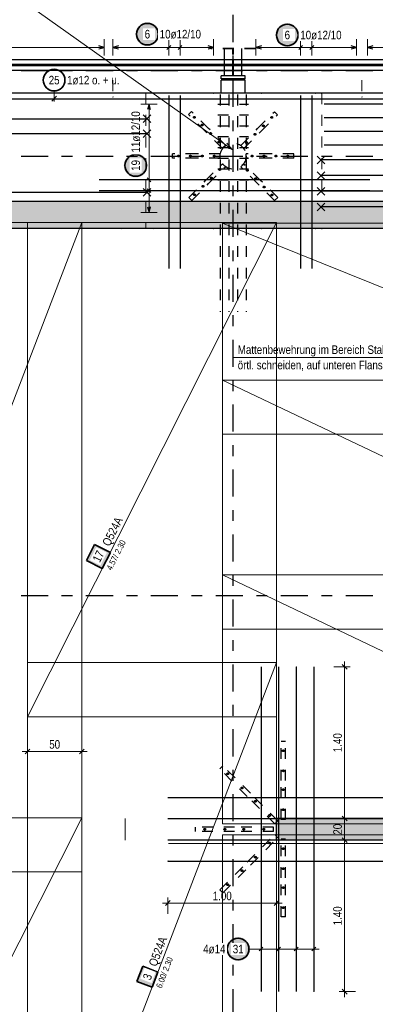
# Model space of a CAD drawing. Header units: millimetres. Extents: x -7.9 to 38.5, y -8.4 to 24.5.
# Tile 17 of 37: x 11.1 to 14.4, y 10.3 to 19.4. Entities that reach past the tile are written whole.
import ezdxf

# ---------------------------------------------------------------- set-up
doc = ezdxf.new("R2010")
doc.units = ezdxf.units.MM
doc.linetypes.add('DASHDOTX2', pattern=[2, 1, -0.5, 0, -0.5])
doc.linetypes.add('HIDDEN', pattern=[0.375, 0.25, -0.125])
for name, color, linetype, lineweight in [('Achsen', 7, 'Continuous', 20), ('Mattenbewehrung', 7, 'Continuous', 20), ('Schraffuren', 7, 'Continuous', 20)]:
    doc.layers.add(name, color=color, linetype=linetype, lineweight=lineweight)
doc.styles.add('Arial Narrow', font='ARIALN.TTF')
doc.dimstyles.new('Arch_Strakon_dimstyle', dxfattribs={"dimtxt": 7.875, "dimasz": 1, "dimexe": 1.25, "dimexo": 0.0625, "dimgap": 1, "dimtad": 0, "dimdec": 3, "dimzin": 12, "dimdsep": 46, "dimtxsty": 'Arial Narrow', "dimblk": 'Arrowhead_Tick', "dimsah": 1, "dimcen": 0, "dimse1": 1, "dimse2": 1, "dimclrd": 6, "dimclrt": 2, "dimazin": 0, "dimtfac": 1, "dimtdec": 4, "dimtmove": 0, "dimatfit": 3, "dimldrblk": 'NONE', "dimfxl": 1, "dimtvp": 1, "dimtolj": 1, "dimtzin": 0, "dimlwd": 13, "dimarcsym": 2})

# ---------------------------------------------------------------- blocks, each defined once
blk = doc.blocks.new('Arrowhead_Tick')
at = {"color": 0, "linetype": 'Continuous', "lineweight": -2}
for p, q in [((0, 10), (0, -5)), ((-1, 0), (0, 0)), ((5, 0), (0, 0))]:
    blk.add_line(p, q, dxfattribs=at)
at = {"color": 2, "linetype": 'Continuous', "lineweight": 35}
blk.add_line((2.21, 2.21), (-2.21, -2.21), dxfattribs=at)
blk = doc.blocks.new('*D13')
at = {"color": 6, "linetype": 'Continuous', "lineweight": 13}
blk.add_line((11.2313, 12.625), (11.7113, 12.625), dxfattribs=at)
at = {"layer": 'Defpoints', "color": 0}
for p in [(11.2213, 12.9466), (11.7213, 12.625), (11.7213, 12.0135)]:
    blk.add_point(p, dxfattribs=at)
at = {"color": 6, "lineweight": 13, "xscale": 0.01, "yscale": 0.01, "zscale": 0.01, "rotation": 180}
blk.add_blockref('Arrowhead_Tick', (11.2213, 12.625), dxfattribs=at)
at = {"color": 6, "lineweight": 13, "xscale": 0.01, "yscale": 0.01, "zscale": 0.01}
blk.add_blockref('Arrowhead_Tick', (11.7213, 12.625), dxfattribs=at)
at = {"color": 2, "lineweight": -2, "insert": (11.4713, 12.6902), "char_height": 0.07875, "attachment_point": 5, "style": 'Arial Narrow'}
blk.add_mtext('\\A1;50', dxfattribs=at)
blk = doc.blocks.new('_None')
blk = doc.blocks.new('*D14')
at = {"color": 6, "linetype": 'Continuous', "lineweight": 13}
blk.add_line((14.15, 10.4165), (14.15, 11.7965), dxfattribs=at)
at = {"layer": 'Defpoints', "color": 0}
for p in [(13.5213, 11.8065), (14.15, 11.8065), (13.8653, 10.4065)]:
    blk.add_point(p, dxfattribs=at)
at = {"color": 6, "lineweight": 13, "xscale": 0.01, "yscale": 0.01, "zscale": 0.01}
for p, rotation in [((14.15, 11.8065), 90), ((14.15, 10.4065), 270)]:
    blk.add_blockref('Arrowhead_Tick', p, dxfattribs=dict(at, rotation=rotation))
at = {"color": 2, "lineweight": -2, "insert": (14.0848, 11.1065), "char_height": 0.07875, "attachment_point": 5, "rotation": 90, "style": 'Arial Narrow'}
blk.add_mtext('\\A1;1.40', dxfattribs=at)
blk = doc.blocks.new('*D15')
at = {"color": 6, "linetype": 'Continuous', "lineweight": 13}
blk.add_line((14.15, 11.8165), (14.15, 11.9965), dxfattribs=at)
at = {"layer": 'Defpoints', "color": 0}
for p in [(13.5713, 12.0065), (14.15, 12.0065), (13.5213, 11.8065)]:
    blk.add_point(p, dxfattribs=at)
at = {"color": 6, "lineweight": 13, "xscale": 0.01, "yscale": 0.01, "zscale": 0.01}
for p, rotation in [((14.15, 12.0065), 90), ((14.15, 11.8065), 270)]:
    blk.add_blockref('Arrowhead_Tick', p, dxfattribs=dict(at, rotation=rotation))
at = {"color": 2, "lineweight": -2, "insert": (14.0848, 11.9065), "char_height": 0.07875, "attachment_point": 5, "rotation": 90, "style": 'Arial Narrow'}
blk.add_mtext('\\A1;20', dxfattribs=at)
blk = doc.blocks.new('*D16')
at = {"color": 6, "linetype": 'Continuous', "lineweight": 13}
blk.add_line((14.15, 12.0165), (14.15, 13.3965), dxfattribs=at)
at = {"layer": 'Defpoints', "color": 0}
for p in [(13.7027, 13.4065), (14.15, 13.4065), (13.5713, 12.0065)]:
    blk.add_point(p, dxfattribs=at)
at = {"color": 6, "lineweight": 13, "xscale": 0.01, "yscale": 0.01, "zscale": 0.01}
for p, rotation in [((14.15, 13.4065), 90), ((14.15, 12.0065), 270)]:
    blk.add_blockref('Arrowhead_Tick', p, dxfattribs=dict(at, rotation=rotation))
at = {"color": 2, "lineweight": -2, "insert": (14.0848, 12.7065), "char_height": 0.07875, "attachment_point": 5, "rotation": 90, "style": 'Arial Narrow'}
blk.add_mtext('\\A1;1.40', dxfattribs=at)
blk = doc.blocks.new('*D17')
at = {"color": 6, "linetype": 'Continuous', "lineweight": 13}
blk.add_line((12.5274, 11.225), (13.5113, 11.225), dxfattribs=at)
at = {"layer": 'Defpoints', "color": 0}
for p in [(13.5213, 11.8065), (12.5174, 11.6125), (13.5213, 11.225)]:
    blk.add_point(p, dxfattribs=at)
at = {"color": 6, "lineweight": 13, "xscale": 0.01, "yscale": 0.01, "zscale": 0.01}
blk.add_blockref('Arrowhead_Tick', (13.5213, 11.225), dxfattribs=at)
at = {"color": 6, "lineweight": 13, "xscale": 0.01, "yscale": 0.01, "zscale": 0.01, "rotation": 180}
blk.add_blockref('Arrowhead_Tick', (12.5174, 11.225), dxfattribs=at)
at = {"color": 2, "lineweight": -2, "insert": (13.0193, 11.2902), "char_height": 0.07875, "attachment_point": 5, "style": 'Arial Narrow'}
blk.add_mtext('\\A1;1.00', dxfattribs=at)

msp = doc.modelspace()

# ---------------------------------------------------------------- hatches: boundary and pattern name
at = {"lineweight": 25, "true_color": 0xffffff}
for points in [[(12.329851, 18.03974), (12.329784, 18.043579), (12.329583, 18.047413), (12.329248, 18.051238), (12.32878, 18.055049), (12.32818, 18.058841), (12.327447, 18.06261), (12.326583, 18.066351), (12.32559, 18.07006), (12.324467, 18.073732), (12.323217, 18.077362), (12.321841, 18.080947), (12.320341, 18.084481), (12.318718, 18.087961), (12.316975, 18.091382), (12.315114, 18.09474), (12.313136, 18.098031), (12.311045, 18.101251), (12.308843, 18.104396), (12.306532, 18.107463), (12.304116, 18.110446), (12.301597, 18.113344), (12.298978, 18.116152), (12.296263, 18.118867), (12.293455, 18.121486), (12.290557, 18.124005), (12.287574, 18.126421), (12.284507, 18.128732), (12.281362, 18.130934), (12.278142, 18.133025), (12.274851, 18.135003), (12.271493, 18.136864), (12.268072, 18.138607), (12.264592, 18.14023), (12.261057, 18.14173), (12.257473, 18.143106), (12.253843, 18.144356), (12.250171, 18.145479), (12.246462, 18.146472), (12.242721, 18.147336), (12.238952, 18.148069), (12.23516, 18.148669), (12.231349, 18.149137), (12.227524, 18.149472), (12.22369, 18.149673), (12.219851, 18.14974), (12.216012, 18.149673), (12.212178, 18.149472), (12.208353, 18.149137), (12.204542, 18.148669), (12.200749, 18.148069), (12.19698, 18.147336), (12.193239, 18.146472), (12.189531, 18.145479), (12.185859, 18.144356), (12.182229, 18.143106), (12.178644, 18.14173), (12.17511, 18.14023), (12.17163, 18.138607), (12.168209, 18.136864), (12.164851, 18.135003), (12.16156, 18.133025), (12.15834, 18.130934), (12.155194, 18.128732), (12.152128, 18.126421), (12.149144, 18.124005), (12.146246, 18.121486), (12.143438, 18.118867), (12.140723, 18.116152), (12.138105, 18.113344), (12.135586, 18.110446), (12.13317, 18.107463), (12.130859, 18.104396), (12.128657, 18.101251), (12.126565, 18.098031), (12.124588, 18.09474), (12.122727, 18.091382), (12.120983, 18.087961), (12.119361, 18.084481), (12.117861, 18.080947), (12.116485, 18.077362), (12.115235, 18.073732), (12.114112, 18.07006), (12.113118, 18.066351), (12.112255, 18.06261), (12.111522, 18.058841), (12.110921, 18.055049), (12.110453, 18.051238), (12.110119, 18.047413), (12.109918, 18.043579), (12.109851, 18.03974), (12.109918, 18.035901), (12.110119, 18.032067), (12.110453, 18.028242), (12.110921, 18.024431), (12.111522, 18.020639), (12.112255, 18.01687), (12.113118, 18.013128), (12.114112, 18.00942), (12.115235, 18.005748), (12.116485, 18.002118), (12.117861, 17.998533), (12.119361, 17.994999), (12.120983, 17.991519), (12.122727, 17.988098), (12.124588, 17.98474), (12.126565, 17.981449), (12.128657, 17.978229), (12.130859, 17.975083), (12.13317, 17.972017), (12.135586, 17.969033), (12.138105, 17.966135), (12.140723, 17.963327), (12.143438, 17.960612), (12.146246, 17.957994), (12.149144, 17.955475), (12.152128, 17.953059), (12.155194, 17.950748), (12.15834, 17.948546), (12.16156, 17.946455), (12.164851, 17.944477), (12.168209, 17.942616), (12.17163, 17.940872), (12.17511, 17.93925), (12.178644, 17.93775), (12.182229, 17.936374), (12.185859, 17.935124), (12.189531, 17.934001), (12.193239, 17.933007), (12.19698, 17.932144), (12.200749, 17.931411), (12.204542, 17.93081), (12.208353, 17.930342), (12.212178, 17.930008), (12.216012, 17.929807), (12.219851, 17.92974), (12.22369, 17.929807), (12.227524, 17.930008), (12.231349, 17.930342), (12.23516, 17.93081), (12.238952, 17.931411), (12.242721, 17.932144), (12.246462, 17.933007), (12.250171, 17.934001), (12.253843, 17.935124), (12.257473, 17.936374), (12.261057, 17.93775), (12.264592, 17.93925), (12.268072, 17.940872), (12.271493, 17.942616), (12.274851, 17.944477), (12.278142, 17.946455), (12.281362, 17.948546), (12.284507, 17.950748), (12.287574, 17.953059), (12.290557, 17.955475), (12.293455, 17.957994), (12.296263, 17.960612), (12.298978, 17.963327), (12.301597, 17.966135), (12.304116, 17.969033), (12.306532, 17.972017), (12.308843, 17.975083), (12.311045, 17.978229), (12.313136, 17.981449), (12.315114, 17.98474), (12.316975, 17.988098), (12.318718, 17.991519), (12.320341, 17.994999), (12.321841, 17.998533), (12.323217, 18.002118), (12.324467, 18.005748), (12.32559, 18.00942), (12.326583, 18.013128), (12.327447, 18.01687), (12.32818, 18.020639), (12.32878, 18.024431), (12.329248, 18.028242), (12.329583, 18.032067)], [(13.276215, 10.800018), (13.276148, 10.803857), (13.275947, 10.807692), (13.275613, 10.811517), (13.275145, 10.815327), (13.274544, 10.81912), (13.273811, 10.822889), (13.272948, 10.82663), (13.271954, 10.830339), (13.270831, 10.83401), (13.269581, 10.837641), (13.268205, 10.841225), (13.266705, 10.844759), (13.265082, 10.848239), (13.263339, 10.85166), (13.261478, 10.855018), (13.2595, 10.85831), (13.257409, 10.86153), (13.255207, 10.864675), (13.252896, 10.867741), (13.25048, 10.870725), (13.247961, 10.873623), (13.245342, 10.876431), (13.242628, 10.879146), (13.239819, 10.881764), (13.236922, 10.884283), (13.233938, 10.8867), (13.230871, 10.88901), (13.227726, 10.891213), (13.224506, 10.893304), (13.221215, 10.895281), (13.217857, 10.897143), (13.214436, 10.898886), (13.210956, 10.900508), (13.207422, 10.902009), (13.203837, 10.903385), (13.200207, 10.904635), (13.196535, 10.905757), (13.192827, 10.906751), (13.189085, 10.907615), (13.185316, 10.908347), (13.181524, 10.908948), (13.177713, 10.909416), (13.173888, 10.90975), (13.170054, 10.909951), (13.166215, 10.910018), (13.162376, 10.909951), (13.158542, 10.90975), (13.154717, 10.909416), (13.150906, 10.908948), (13.147114, 10.908347), (13.143345, 10.907615), (13.139604, 10.906751), (13.135895, 10.905757), (13.132223, 10.904635), (13.128593, 10.903385), (13.125008, 10.902009), (13.121474, 10.900508), (13.117994, 10.898886), (13.114573, 10.897143), (13.111215, 10.895281), (13.107924, 10.893304), (13.104704, 10.891213), (13.101559, 10.88901), (13.098492, 10.8867), (13.095508, 10.884283), (13.092611, 10.881764), (13.089803, 10.879146), (13.087088, 10.876431), (13.084469, 10.873623), (13.08195, 10.870725), (13.079534, 10.867741), (13.077223, 10.864675), (13.075021, 10.86153), (13.07293, 10.85831), (13.070952, 10.855018), (13.069091, 10.85166), (13.067348, 10.848239), (13.065725, 10.844759), (13.064225, 10.841225), (13.062849, 10.837641), (13.061599, 10.83401), (13.060476, 10.830339), (13.059483, 10.82663), (13.058619, 10.822889), (13.057886, 10.81912), (13.057286, 10.815327), (13.056818, 10.811517), (13.056483, 10.807692), (13.056282, 10.803857), (13.056215, 10.800018), (13.056282, 10.796179), (13.056483, 10.792345), (13.056818, 10.78852), (13.057286, 10.784709), (13.057886, 10.780917), (13.058619, 10.777148), (13.059483, 10.773407), (13.060476, 10.769698), (13.061599, 10.766027), (13.062849, 10.762396), (13.064225, 10.758812), (13.065725, 10.755277), (13.067348, 10.751798), (13.069091, 10.748377), (13.070952, 10.745018), (13.07293, 10.741727), (13.075021, 10.738507), (13.077223, 10.735362), (13.079534, 10.732296), (13.08195, 10.729312), (13.084469, 10.726414), (13.087088, 10.723606), (13.089803, 10.720891), (13.092611, 10.718273), (13.095508, 10.715754), (13.098492, 10.713337), (13.101559, 10.711027), (13.104704, 10.708824), (13.107924, 10.706733), (13.111215, 10.704756), (13.114573, 10.702894), (13.117994, 10.701151), (13.121474, 10.699528), (13.125008, 10.698028), (13.128593, 10.696652), (13.132223, 10.695402), (13.135895, 10.69428), (13.139604, 10.693286), (13.143345, 10.692422), (13.147114, 10.69169), (13.150906, 10.691089), (13.154717, 10.690621), (13.158542, 10.690286), (13.162376, 10.690085), (13.166215, 10.690018), (13.170054, 10.690085), (13.173888, 10.690286), (13.177713, 10.690621), (13.181524, 10.691089), (13.185316, 10.69169), (13.189085, 10.692422), (13.192827, 10.693286), (13.196535, 10.69428), (13.200207, 10.695402), (13.203837, 10.696652), (13.207422, 10.698028), (13.210956, 10.699528), (13.214436, 10.701151), (13.217857, 10.702894), (13.221215, 10.704756), (13.224506, 10.706733), (13.227726, 10.708824), (13.230871, 10.711027), (13.233938, 10.713337), (13.236922, 10.715754), (13.239819, 10.718273), (13.242628, 10.720891), (13.245342, 10.723606), (13.247961, 10.726414), (13.25048, 10.729312), (13.252896, 10.732296), (13.255207, 10.735362), (13.257409, 10.738507), (13.2595, 10.741727), (13.261478, 10.745018), (13.263339, 10.748377), (13.265082, 10.751798), (13.266705, 10.755277), (13.268205, 10.758812), (13.269581, 10.762396), (13.270831, 10.766027), (13.271954, 10.769698), (13.272948, 10.773407), (13.273811, 10.777148), (13.274544, 10.780917), (13.275145, 10.784709), (13.275613, 10.78852), (13.275947, 10.792345)]]:
    msp.add_hatch(color=7, dxfattribs=at).paths.add_polyline_path(points)
at = {"lineweight": 35, "true_color": 0xffffff}
msp.add_hatch(color=7, dxfattribs=at).paths.add_polyline_path([(11.838182, 14.538236), (11.763966, 14.390869), (11.911333, 14.316653), (11.985549, 14.46402)])
at = {"lineweight": 18, "true_color": 0xffffff}
msp.add_hatch(color=7, dxfattribs=at).paths.add_polyline_path([(12.28496, 10.640306), (12.23127, 10.500244), (12.371332, 10.446553), (12.425022, 10.586615)])
at = {"layer": 'Schraffuren', "lineweight": 25, "true_color": 0xffffff}
for points in [[(12.437533, 19.253058), (12.437466, 19.256897), (12.437266, 19.260731), (12.436931, 19.264556), (12.436463, 19.268367), (12.435862, 19.272159), (12.43513, 19.275928), (12.434266, 19.279669), (12.433272, 19.283378), (12.43215, 19.28705), (12.4309, 19.29068), (12.429524, 19.294264), (12.428023, 19.297799), (12.426401, 19.301278), (12.424658, 19.3047), (12.422796, 19.308058), (12.420819, 19.311349), (12.418728, 19.314569), (12.416525, 19.317714), (12.414215, 19.32078), (12.411798, 19.323764), (12.409279, 19.326662), (12.406661, 19.32947), (12.403946, 19.332185), (12.401138, 19.334804), (12.39824, 19.337323), (12.395256, 19.339739), (12.39219, 19.34205), (12.389045, 19.344252), (12.385825, 19.346343), (12.382533, 19.34832), (12.379175, 19.350182), (12.375754, 19.351925), (12.372275, 19.353548), (12.36874, 19.355048), (12.365156, 19.356424), (12.361525, 19.357674), (12.357854, 19.358796), (12.354145, 19.35979), (12.350404, 19.360654), (12.346635, 19.361387), (12.342843, 19.361987), (12.339032, 19.362455), (12.335207, 19.36279), (12.331372, 19.362991), (12.327533, 19.363058), (12.323695, 19.362991), (12.31986, 19.36279), (12.316035, 19.362455), (12.312224, 19.361987), (12.308432, 19.361387), (12.304663, 19.360654), (12.300922, 19.35979), (12.297213, 19.358796), (12.293542, 19.357674), (12.289911, 19.356424), (12.286327, 19.355048), (12.282792, 19.353548), (12.279313, 19.351925), (12.275892, 19.350182), (12.272533, 19.34832), (12.269242, 19.346343), (12.266022, 19.344252), (12.262877, 19.34205), (12.259811, 19.339739), (12.256827, 19.337323), (12.253929, 19.334804), (12.251121, 19.332185), (12.248406, 19.32947), (12.245788, 19.326662), (12.243269, 19.323764), (12.240852, 19.32078), (12.238542, 19.317714), (12.236339, 19.314569), (12.234248, 19.311349), (12.232271, 19.308058), (12.230409, 19.3047), (12.228666, 19.301278), (12.227043, 19.297799), (12.225543, 19.294264), (12.224167, 19.29068), (12.222917, 19.28705), (12.221795, 19.283378), (12.220801, 19.279669), (12.219937, 19.275928), (12.219205, 19.272159), (12.218604, 19.268367), (12.218136, 19.264556), (12.217801, 19.260731), (12.2176, 19.256897), (12.217533, 19.253058), (12.2176, 19.249219), (12.217801, 19.245384), (12.218136, 19.24156), (12.218604, 19.237749), (12.219205, 19.233956), (12.219937, 19.230187), (12.220801, 19.226446), (12.221795, 19.222738), (12.222917, 19.219066), (12.224167, 19.215435), (12.225543, 19.211851), (12.227043, 19.208317), (12.228666, 19.204837), (12.230409, 19.201416), (12.232271, 19.198058), (12.234248, 19.194767), (12.236339, 19.191546), (12.238542, 19.188401), (12.240852, 19.185335), (12.243269, 19.182351), (12.245788, 19.179453), (12.248406, 19.176645), (12.251121, 19.17393), (12.253929, 19.171312), (12.256827, 19.168793), (12.259811, 19.166376), (12.262877, 19.164066), (12.266022, 19.161864), (12.269242, 19.159772), (12.272533, 19.157795), (12.275892, 19.155933), (12.279313, 19.15419), (12.282792, 19.152568), (12.286327, 19.151067), (12.289911, 19.149691), (12.293542, 19.148441), (12.297213, 19.147319), (12.300922, 19.146325), (12.304663, 19.145461), (12.308432, 19.144729), (12.312224, 19.144128), (12.316035, 19.14366), (12.31986, 19.143326), (12.323695, 19.143125), (12.327533, 19.143058), (12.331372, 19.143125), (12.335207, 19.143326), (12.339032, 19.14366), (12.342843, 19.144128), (12.346635, 19.144729), (12.350404, 19.145461), (12.354145, 19.146325), (12.357854, 19.147319), (12.361525, 19.148441), (12.365156, 19.149691), (12.36874, 19.151067), (12.372275, 19.152568), (12.375754, 19.15419), (12.379175, 19.155933), (12.382533, 19.157795), (12.385825, 19.159772), (12.389045, 19.161864), (12.39219, 19.164066), (12.395256, 19.166376), (12.39824, 19.168793), (12.401138, 19.171312), (12.403946, 19.17393), (12.406661, 19.176645), (12.409279, 19.179453), (12.411798, 19.182351), (12.414215, 19.185335), (12.416525, 19.188401), (12.418728, 19.191546), (12.420819, 19.194767), (12.422796, 19.198058), (12.424658, 19.201416), (12.426401, 19.204837), (12.428023, 19.208317), (12.429524, 19.211851), (12.4309, 19.215435), (12.43215, 19.219066), (12.433272, 19.222738), (12.434266, 19.226446), (12.43513, 19.230187), (12.435862, 19.233956), (12.436463, 19.237749), (12.436931, 19.24156), (12.437266, 19.245384)], [(13.730311, 19.245195), (13.730244, 19.249034), (13.730043, 19.252868), (13.729709, 19.256693), (13.729241, 19.260504), (13.72864, 19.264296), (13.727908, 19.268065), (13.727044, 19.271806), (13.72605, 19.275515), (13.724928, 19.279187), (13.723678, 19.282817), (13.722302, 19.286401), (13.720801, 19.289936), (13.719179, 19.293416), (13.717436, 19.296837), (13.715574, 19.300195), (13.713597, 19.303486), (13.711506, 19.306706), (13.709303, 19.309851), (13.706993, 19.312917), (13.704576, 19.315901), (13.702057, 19.318799), (13.699439, 19.321607), (13.696724, 19.324322), (13.693916, 19.326941), (13.691018, 19.32946), (13.688034, 19.331876), (13.684968, 19.334187), (13.681823, 19.336389), (13.678603, 19.33848), (13.675311, 19.340457), (13.671953, 19.342319), (13.668532, 19.344062), (13.665052, 19.345685), (13.661518, 19.347185), (13.657934, 19.348561), (13.654303, 19.349811), (13.650632, 19.350933), (13.646923, 19.351927), (13.643182, 19.352791), (13.639413, 19.353524), (13.63562, 19.354124), (13.63181, 19.354592), (13.627985, 19.354927), (13.62415, 19.355128), (13.620311, 19.355195), (13.616472, 19.355128), (13.612638, 19.354927), (13.608813, 19.354592), (13.605002, 19.354124), (13.60121, 19.353524), (13.597441, 19.352791), (13.5937, 19.351927), (13.589991, 19.350933), (13.58632, 19.349811), (13.582689, 19.348561), (13.579105, 19.347185), (13.57557, 19.345685), (13.572091, 19.344062), (13.56867, 19.342319), (13.565311, 19.340457), (13.56202, 19.33848), (13.5588, 19.336389), (13.555655, 19.334187), (13.552589, 19.331876), (13.549605, 19.32946), (13.546707, 19.326941), (13.543899, 19.324322), (13.541184, 19.321607), (13.538565, 19.318799), (13.536047, 19.315901), (13.53363, 19.312917), (13.53132, 19.309851), (13.529117, 19.306706), (13.527026, 19.303486), (13.525049, 19.300195), (13.523187, 19.296837), (13.521444, 19.293416), (13.519821, 19.289936), (13.518321, 19.286401), (13.516945, 19.282817), (13.515695, 19.279187), (13.514573, 19.275515), (13.513579, 19.271806), (13.512715, 19.268065), (13.511983, 19.264296), (13.511382, 19.260504), (13.510914, 19.256693), (13.510579, 19.252868), (13.510378, 19.249034), (13.510311, 19.245195), (13.510378, 19.241356), (13.510579, 19.237521), (13.510914, 19.233697), (13.511382, 19.229886), (13.511983, 19.226093), (13.512715, 19.222324), (13.513579, 19.218583), (13.514573, 19.214875), (13.515695, 19.211203), (13.516945, 19.207572), (13.518321, 19.203988), (13.519821, 19.200454), (13.521444, 19.196974), (13.523187, 19.193553), (13.525049, 19.190195), (13.527026, 19.186904), (13.529117, 19.183683), (13.53132, 19.180538), (13.53363, 19.177472), (13.536047, 19.174488), (13.538565, 19.17159), (13.541184, 19.168782), (13.543899, 19.166067), (13.546707, 19.163449), (13.549605, 19.16093), (13.552589, 19.158514), (13.555655, 19.156203), (13.5588, 19.154001), (13.56202, 19.151909), (13.565311, 19.149932), (13.56867, 19.14807), (13.572091, 19.146327), (13.57557, 19.144705), (13.579105, 19.143204), (13.582689, 19.141829), (13.58632, 19.140578), (13.589991, 19.139456), (13.5937, 19.138462), (13.597441, 19.137598), (13.60121, 19.136866), (13.605002, 19.136265), (13.608813, 19.135797), (13.612638, 19.135463), (13.616472, 19.135262), (13.620311, 19.135195), (13.62415, 19.135262), (13.627985, 19.135463), (13.63181, 19.135797), (13.63562, 19.136265), (13.639413, 19.136866), (13.643182, 19.137598), (13.646923, 19.138462), (13.650632, 19.139456), (13.654303, 19.140578), (13.657934, 19.141829), (13.661518, 19.143204), (13.665052, 19.144705), (13.668532, 19.146327), (13.671953, 19.14807), (13.675311, 19.149932), (13.678603, 19.151909), (13.681823, 19.154001), (13.684968, 19.156203), (13.688034, 19.158514), (13.691018, 19.16093), (13.693916, 19.163449), (13.696724, 19.166067), (13.699439, 19.168782), (13.702057, 19.17159), (13.704576, 19.174488), (13.706993, 19.177472), (13.709303, 19.180538), (13.711506, 19.183683), (13.713597, 19.186904), (13.715574, 19.190195), (13.717436, 19.193553), (13.719179, 19.196974), (13.720801, 19.200454), (13.722302, 19.203988), (13.723678, 19.207572), (13.724928, 19.211203), (13.72605, 19.214875), (13.727044, 19.218583), (13.727908, 19.222324), (13.72864, 19.226093), (13.729241, 19.229886), (13.729709, 19.233697), (13.730043, 19.237521)]]:
    msp.add_hatch(color=7, dxfattribs=at).paths.add_polyline_path(points)
at = {"layer": 'Schraffuren', "lineweight": 13, "true_color": 0xd7ffd7}
for points in [[(16.89992, 17.456544), (5.34492, 17.456544), (5.34492, 17.706548), (16.89992, 17.706544)], [(16.650096, 12.006535), (16.650096, 11.806535), (13.521333, 11.806535), (13.521333, 12.006535)]]:
    msp.add_hatch(color=254, dxfattribs=at).paths.add_polyline_path(points)

# ---------------------------------------------------------------- linework, layer by layer
at = {"color": 5, "linetype": 'Continuous', "lineweight": 18}
for p, q in [((10.225736, 20.237258), (13.110489, 18.187566)), ((11.465927, 18.728515), (11.465927, 18.631991)), ((12.418335, 18.606547), (12.268335, 18.606547)), ((12.343335, 17.606544), (12.343335, 18.606547)), ((13.110489, 18.187566), (13.03771, 18.214624)), ((13.06099, 18.247388), (13.110489, 18.187566)), ((12.268335, 17.906545), (12.418335, 17.906545)), ((12.268335, 17.806545), (12.418335, 17.806545)), ((12.268335, 17.606544), (12.418335, 17.606544)), ((13.377336, 10.725019), (13.377335, 10.875019)), ((13.540003, 10.725019), (13.540003, 10.875019)), ((13.70267, 10.725019), (13.70267, 10.875019)), ((13.865337, 10.725019), (13.865337, 10.875019)), ((13.915337, 10.80002), (13.327335, 10.800019))]:
    msp.add_line(p, q, dxfattribs=at)
at = {"color": 2, "linetype": 'HIDDEN', "lineweight": 35, "ltscale": 0.25}
msp.add_line((13.324983, 19.122048), (12.914983, 19.122048), dxfattribs=at)
at = {"color": 3, "linetype": 'Continuous', "lineweight": 25}
for p, q in [((13.039983, 18.866548), (13.039983, 19.122048)), ((13.199983, 18.866548), (13.199983, 19.122048)), ((13.039983, 19.016548), (10.900334, 19.016548)), ((15.339983, 19.016548), (13.199983, 19.016548)), ((13.039983, 18.972048), (10.900334, 18.972048)), ((13.039983, 18.961048), (10.900334, 18.961048)), ((15.339983, 18.972048), (13.199983, 18.972048)), ((15.339983, 18.961048), (13.199983, 18.961048)), ((13.039983, 18.916548), (10.900334, 18.916548)), ((13.009983, 18.841548), (13.009983, 18.866548)), ((13.039983, 18.866548), (13.009983, 18.866548)), ((13.229983, 18.841548), (13.009983, 18.841548)), ((13.199983, 18.866548), (13.039983, 18.866548)), ((15.339983, 18.916548), (13.199983, 18.916548)), ((13.229983, 18.866548), (13.199983, 18.866548)), ((13.229983, 18.841548), (13.229983, 18.866548)), ((13.009983, 18.706548), (13.009983, 18.826548)), ((13.229983, 18.826548), (13.009983, 18.826548)), ((13.229983, 18.706548), (13.229983, 18.826548)), ((17.270275, 18.706547), (4.04492, 18.706547)), ((11.44383, 18.634894), (11.488024, 18.679088)), ((12.343335, 18.606547), (12.329937, 18.556547)), ((12.356732, 18.556547), (12.343335, 18.606547)), ((13.966096, 18.126901), (13.895385, 18.05619)), ((13.966096, 18.05619), (13.895385, 18.126901)), ((16.974532, 18.091545), (13.93074, 18.091545)), ((12.325657, 17.924223), (12.361012, 17.888867)), ((13.966096, 17.9819), (13.895385, 17.91119)), ((13.966096, 17.91119), (13.895385, 17.9819)), ((16.974532, 17.946545), (13.93074, 17.946545)), ((14.381616, 17.906545), (11.881616, 17.906545)), ((13.966096, 17.8369), (13.895385, 17.766189)), ((13.966096, 17.766189), (13.895385, 17.8369)), ((9.281608, 17.792259), (12.3254, 17.792259)), ((14.381616, 17.806545), (11.881616, 17.806545)), ((12.290044, 17.756904), (12.360755, 17.827615)), ((12.290044, 17.827615), (12.360755, 17.756904)), ((12.325657, 17.824222), (12.361012, 17.788867)), ((16.974532, 17.801545), (13.93074, 17.801545)), ((12.329937, 17.656544), (12.343335, 17.606544)), ((12.343335, 17.606544), (12.356732, 17.656544)), ((13.966096, 17.691899), (13.895385, 17.621189)), ((13.966096, 17.621189), (13.895385, 17.691899)), ((16.974532, 17.656544), (13.93074, 17.656544)), ((13.377332, 13.406535), (13.377336, 10.406535)), ((13.539999, 13.406535), (13.540003, 10.406535)), ((13.702666, 13.406535), (13.702671, 10.406535)), ((13.865333, 13.406535), (13.865338, 10.406535)), ((12.517352, 12.200535), (17.846115, 12.200535)), ((12.517352, 12.004535), (17.846115, 12.004535)), ((12.517352, 11.808535), (17.846115, 11.808535)), ((12.517352, 11.612535), (17.846115, 11.612535)), ((13.359658, 10.782341), (13.395013, 10.817696)), ((13.522325, 10.782341), (13.55768, 10.817697)), ((13.684992, 10.782342), (13.720348, 10.817697)), ((13.84766, 10.782342), (13.883015, 10.817697))]:
    msp.add_line(p, q, dxfattribs=at)
at = {"color": 3, "linetype": 'HIDDEN', "lineweight": 25, "ltscale": 0.25}
for p, q in [((13.116233, 18.866548), (13.116233, 19.122048)), ((13.123733, 18.866548), (13.123733, 19.122048)), ((13.116796, 19.016548), (13.039983, 19.016548)), ((13.116796, 18.972048), (13.116796, 19.016548)), ((13.123896, 18.972048), (13.123896, 19.016548)), ((13.199983, 19.016548), (13.123896, 19.016548)), ((13.116796, 18.972048), (13.039983, 18.972048)), ((13.116796, 18.961048), (13.039983, 18.961048)), ((13.116796, 18.961048), (13.116796, 18.972048)), ((13.116796, 18.916548), (13.116796, 18.961048)), ((13.123896, 18.961048), (13.123896, 18.972048)), ((13.199983, 18.972048), (13.123896, 18.972048)), ((13.123896, 18.916548), (13.123896, 18.961048)), ((13.199983, 18.961048), (13.123896, 18.961048)), ((13.116796, 18.916548), (13.039983, 18.916548)), ((13.199983, 18.916548), (13.123896, 18.916548)), ((13.00042, 18.694796), (13.00042, 16.686297)), ((13.08042, 18.694796), (13.08042, 16.686297)), ((13.16042, 18.694796), (13.16042, 16.686297)), ((13.24042, 18.694796), (13.24042, 16.686297)), ((12.978289, 18.607329), (13.260755, 18.607329)), ((12.708446, 18.509796), (12.736731, 18.53808)), ((12.86401, 18.354233), (12.708446, 18.509796)), ((12.892294, 18.382517), (12.736731, 18.53808)), ((12.978289, 18.507329), (13.260755, 18.507329)), ((13.346257, 18.381103), (13.50182, 18.536666)), ((13.374541, 18.352818), (13.530104, 18.508382)), ((13.530104, 18.508382), (13.50182, 18.536666)), ((13.047858, 18.226953), (12.892294, 18.382517)), ((12.978289, 18.407329), (13.260755, 18.407329)), ((13.190693, 18.225539), (13.346257, 18.381103)), ((13.019573, 18.198669), (12.86401, 18.354233)), ((12.978289, 18.307329), (13.260755, 18.307329)), ((13.218977, 18.197255), (13.374541, 18.352818)), ((12.978289, 18.207329), (13.260755, 18.207329)), ((13.019573, 18.198669), (13.047858, 18.226953)), ((13.218977, 18.197255), (13.190693, 18.225539)), ((12.559983, 18.106544), (12.559983, 18.146544)), ((12.779983, 18.146544), (12.559983, 18.146544)), ((12.779983, 18.106544), (12.559983, 18.106544)), ((12.999983, 18.146544), (12.779983, 18.146544)), ((12.999983, 18.106544), (12.779983, 18.106544)), ((12.978289, 18.107329), (13.260755, 18.107329)), ((12.999983, 18.106544), (12.999983, 18.146544)), ((13.239983, 18.106544), (13.239983, 18.146544)), ((13.459983, 18.146544), (13.239983, 18.146544)), ((13.459983, 18.106544), (13.239983, 18.106544)), ((13.679983, 18.146544), (13.459983, 18.146544)), ((13.679983, 18.106544), (13.459983, 18.106544)), ((13.679983, 18.106544), (13.679983, 18.146544)), ((12.865424, 17.90027), (13.020988, 18.055834)), ((12.893708, 17.871986), (13.049272, 18.027549)), ((13.049272, 18.027549), (13.020988, 18.055834)), ((13.192107, 18.026135), (13.220392, 18.054419)), ((13.347671, 17.870572), (13.192107, 18.026135)), ((13.375955, 17.898856), (13.220392, 18.054419)), ((12.978289, 18.007329), (13.260755, 18.007329)), ((12.709861, 17.744707), (12.865424, 17.90027)), ((12.738145, 17.716422), (12.893708, 17.871986)), ((12.978289, 17.907329), (13.260755, 17.907329)), ((13.503234, 17.715008), (13.347671, 17.870572)), ((13.531519, 17.743292), (13.375955, 17.898856)), ((12.738145, 17.716422), (12.709861, 17.744707)), ((12.978289, 17.807329), (13.260755, 17.807329)), ((13.503234, 17.715008), (13.531519, 17.743292)), ((13.563109, 12.356535), (13.563109, 12.716535)), ((13.603109, 12.716535), (13.563109, 12.716535)), ((13.603109, 12.356535), (13.603109, 12.716535)), ((12.99621, 12.465149), (13.024495, 12.493433)), ((13.250769, 12.21059), (12.99621, 12.465149)), ((13.279053, 12.238875), (13.024495, 12.493433)), ((13.563109, 11.996535), (13.563109, 12.356535)), ((13.603109, 11.996535), (13.603109, 12.356535)), ((13.505327, 11.956032), (13.250769, 12.21059)), ((13.533611, 11.984316), (13.279053, 12.238875)), ((12.773109, 11.886535), (12.773109, 11.926535)), ((13.133109, 11.926535), (12.773109, 11.926535)), ((13.493109, 11.926535), (13.133109, 11.926535)), ((13.493109, 11.886535), (13.493109, 11.926535)), ((13.505327, 11.956032), (13.533611, 11.984316)), ((13.603109, 11.996535), (13.563109, 11.996535)), ((13.133109, 11.886535), (12.773109, 11.886535)), ((13.493109, 11.886535), (13.133109, 11.886535)), ((13.250769, 11.602479), (13.505327, 11.857037)), ((13.279053, 11.574194), (13.533611, 11.828753)), ((13.533611, 11.828753), (13.505327, 11.857037)), ((13.563109, 11.456535), (13.563109, 11.816535)), ((13.603109, 11.816535), (13.563109, 11.816535)), ((13.603109, 11.456535), (13.603109, 11.816535)), ((12.99621, 11.34792), (13.250769, 11.602479)), ((13.024495, 11.319636), (13.279053, 11.574194)), ((13.563109, 11.096535), (13.563109, 11.456535)), ((13.603109, 11.096535), (13.603109, 11.456535)), ((13.024495, 11.319636), (12.99621, 11.34792)), ((13.603109, 11.096535), (13.563109, 11.096535))]:
    msp.add_line(p, q, dxfattribs=at)
at = {"color": 9, "linetype": 'HIDDEN', "lineweight": 0, "ltscale": 0.25}
for p, q in [((12.009983, 18.826548), (12.009983, 18.706548)), ((14.309983, 18.826548), (14.309983, 18.706548)), ((12.313757, 18.706548), (12.313757, 17.456544)), ((13.940275, 18.706548), (13.940275, 17.706551))]:
    msp.add_line(p, q, dxfattribs=at)
at = {"color": 7, "linetype": 'Continuous', "lineweight": 18}
for p, q in [((11.721333, 17.513541), (9.421335, 17.513541)), ((9.421335, 11.513546), (11.721333, 17.513541)), ((13.521332, 17.513545), (11.221333, 17.513545)), ((11.221333, 17.513545), (11.221333, 12.946556)), ((13.521332, 17.513545), (11.221333, 12.946556)), ((11.721333, 11.513546), (11.721333, 17.513541)), ((17.850348, 17.506555), (13.02133, 17.50655)), ((13.02133, 17.50655), (13.021332, 15.556538)), ((17.850209, 15.5566), (13.02133, 17.50655)), ((13.521332, 12.946556), (13.521332, 17.513545)), ((17.850245, 16.056536), (13.021335, 16.056531)), ((13.021335, 16.056531), (13.021335, 13.756534)), ((13.021335, 16.056531), (17.85008, 13.756618)), ((13.021332, 15.556538), (17.850209, 15.556543)), ((13.021332, 15.556538), (13.021332, 15.556538)), ((13.021331, 14.256534), (13.021167, 11.956536)), ((17.850078, 14.256539), (13.021331, 14.256534)), ((13.021331, 14.256534), (13.021331, 14.256534)), ((17.85008, 11.95654), (13.021331, 14.256455)), ((13.021335, 13.756534), (17.85008, 13.756539)), ((13.521331, 13.446551), (11.221332, 13.446551)), ((11.221332, 13.446551), (11.221332, 7.446556)), ((13.521331, 13.446551), (11.221332, 7.446556)), ((13.521331, 7.446556), (13.521331, 13.446551)), ((11.221333, 12.946556), (13.521332, 12.946556)), ((13.521332, 12.946556), (13.521332, 12.946556)), ((11.721332, 12.013545), (9.421333, 12.013545)), ((9.421333, 7.446556), (11.721332, 12.013545)), ((11.721332, 7.446556), (11.721332, 12.013545)), ((11.721332, 12.013545), (11.721332, 12.013545)), ((13.021167, 11.956536), (17.85008, 11.95654)), ((13.021336, 11.856532), (13.021336, 7.466553)), ((15.321333, 11.856532), (13.021336, 11.856532)), ((13.021336, 11.856532), (13.021336, 11.856532)), ((9.421335, 11.513546), (11.721333, 11.513546))]:
    msp.add_line(p, q, dxfattribs=at)
at = {"color": 2, "linetype": 'Continuous', "lineweight": 35}
for p, q in [((11.838182, 14.538236), (11.763966, 14.390869)), ((11.985549, 14.46402), (11.838182, 14.538236)), ((11.763966, 14.390869), (11.911333, 14.316653)), ((11.911333, 14.316653), (11.985549, 14.46402)), ((12.28496, 10.640306), (12.23127, 10.500244)), ((12.425022, 10.586615), (12.28496, 10.640306)), ((12.371332, 10.446553), (12.425022, 10.586615)), ((12.23127, 10.500244), (12.371332, 10.446553))]:
    msp.add_line(p, q, dxfattribs=at)
at = {"color": 9, "linetype": 'Continuous', "lineweight": 0}
msp.add_line((12.521333, 11.776535), (17.850096, 11.776535), dxfattribs=at)
at = {"color": 2, "linetype": 'Continuous', "lineweight": 35}
for centre in [(11.465927, 18.828515), (12.219851, 18.03974), (13.166215, 10.800018)]:
    msp.add_circle(centre, 0.1, dxfattribs=at)
at = {"color": 9, "linetype": 'Continuous', "lineweight": 0}
for centre in [(12.009983, 18.671548), (12.3254, 18.706548), (12.381616, 18.706548), (12.939522, 18.706548), (13.380443, 18.706548), (13.881616, 18.706548), (13.93074, 18.706547), (14.309983, 18.671548), (12.086, 17.456544), (12.3254, 17.456544), (12.381616, 17.456544), (12.939522, 17.456544), (13.380443, 17.456544), (13.881616, 17.456544), (13.93074, 17.456543), (13.940275, 17.456544), (13.702666, 13.406535), (11.221333, 12.946556), (11.721332, 12.013545), (13.571333, 12.006535), (13.771333, 12.006535), (12.517352, 11.612535), (13.865338, 10.406535)]:
    msp.add_circle(centre, 0.00111, dxfattribs=at)
at = {"color": 3, "linetype": 'HIDDEN', "lineweight": 25, "ltscale": 0.25}
for centre, radius in [((12.761479, 18.485047), 0.008), ((13.477071, 18.483633), 0.008), ((12.833604, 18.412923), 0.008), ((13.39929, 18.405851), 0.008), ((12.911386, 18.335141), 0.008), ((13.321508, 18.32807), 0.008), ((12.989168, 18.257359), 0.008), ((13.119983, 18.126544), 0.12), ((13.243726, 18.250288), 0.008), ((12.614983, 18.126544), 0.008), ((12.724983, 18.126544), 0.008), ((12.834983, 18.126544), 0.008), ((12.944983, 18.126544), 0.008), ((13.294983, 18.126544), 0.008), ((13.404983, 18.126544), 0.008), ((13.514983, 18.126544), 0.008), ((13.624983, 18.126544), 0.008), ((12.918457, 17.925019), 0.008), ((12.996239, 18.002801), 0.008), ((13.250797, 17.99573), 0.008), ((13.328579, 17.917948), 0.008), ((12.840675, 17.847237), 0.008), ((13.406361, 17.840166), 0.008), ((12.762894, 17.769455), 0.008), ((13.478486, 17.768041), 0.008), ((13.583109, 12.631535), 0.008), ((13.070457, 12.419187), 0.008), ((13.583109, 12.446535), 0.008), ((13.201271, 12.288372), 0.008), ((13.583109, 12.271535), 0.008), ((13.325015, 12.164629), 0.008), ((13.45583, 12.033814), 0.008), ((13.583109, 12.086535), 0.008), ((12.858109, 11.906535), 0.008), ((13.043109, 11.906535), 0.008), ((13.218109, 11.906535), 0.008), ((13.403109, 11.906535), 0.008), ((13.45583, 11.779255), 0.008), ((13.325015, 11.648441), 0.008), ((13.583109, 11.726535), 0.008), ((13.201271, 11.524697), 0.008), ((13.583109, 11.541535), 0.008), ((13.070457, 11.393882), 0.008), ((13.583109, 11.366535), 0.008), ((13.583109, 11.181535), 0.008)]:
    msp.add_circle(centre, radius, dxfattribs=at)
at = {"layer": 'Achsen', "color": 3, "linetype": 'DASHDOTX2', "lineweight": 25, "ltscale": 0.25}
for p, q in [((13.119969, 0.580289), (13.119969, 19.628283)), ((2.160322, 18.916548), (19.677826, 18.916548)), ((2.160322, 18.126548), (19.677826, 18.126548)), ((2.160322, 14.066548), (19.677826, 14.066548))]:
    msp.add_line(p, q, dxfattribs=at)
at = {"layer": 'Achsen', "color": 5, "linetype": 'Continuous', "lineweight": 18}
msp.add_line((13.124179, 16.266569), (14.953432, 16.266569), dxfattribs=at)
at = {"layer": 'Mattenbewehrung', "color": 5, "linetype": 'Continuous', "lineweight": 18}
for p, q in [((11.929969, 19.055396), (11.929969, 19.205396)), ((14.359983, 19.205396), (14.359983, 19.055396)), ((9.759971, 19.130396), (11.929969, 19.130396)), ((14.359983, 19.130396), (16.309981, 19.130396))]:
    msp.add_line(p, q, dxfattribs=at)
at = {"layer": 'Mattenbewehrung', "color": 3, "linetype": 'Continuous', "lineweight": 25}
for p, q in [((11.929969, 19.130396), (11.879969, 19.143794)), ((11.879969, 19.116999), (11.929969, 19.130396)), ((14.409983, 19.143794), (14.359983, 19.130396)), ((14.359983, 19.130396), (14.409983, 19.116999)), ((17.309952, 18.606548), (13.960275, 18.606548)), ((17.309952, 18.47988), (13.960275, 18.47988)), ((17.309952, 18.353212), (13.960275, 18.353212)), ((17.309952, 18.226545), (13.960275, 18.226545)), ((16.89992, 17.706552), (5.34492, 17.706548)), ((16.89992, 17.456544), (5.34492, 17.456544)), ((13.521333, 11.806535), (13.521333, 12.006535)), ((16.650096, 12.006535), (13.521333, 12.006535)), ((16.650096, 11.806535), (13.521333, 11.806535))]:
    msp.add_line(p, q, dxfattribs=at)
at = {"layer": 'Schraffuren', "color": 5, "linetype": 'Continuous', "lineweight": 18}
for p, q in [((12.009983, 19.205396), (12.009983, 19.055396)), ((12.526393, 19.205396), (12.526393, 19.055396)), ((12.629675, 19.205396), (12.629675, 19.055396)), ((12.939521, 19.055396), (12.939521, 19.205396)), ((13.330444, 19.205396), (13.330444, 19.055396)), ((13.743572, 19.055396), (13.743572, 19.205396)), ((13.846854, 19.055396), (13.846854, 19.205396)), ((14.259983, 19.055396), (14.259983, 19.205396)), ((12.009983, 19.130396), (12.939521, 19.130396)), ((14.259983, 19.130396), (13.330444, 19.130396))]:
    msp.add_line(p, q, dxfattribs=at)
at = {"layer": 'Schraffuren', "color": 3, "linetype": 'Continuous', "lineweight": 25}
for p, q in [((12.059983, 19.143794), (12.009983, 19.130396)), ((12.009983, 19.130396), (12.059983, 19.116999)), ((12.544071, 19.148074), (12.508715, 19.112718)), ((12.647353, 19.148074), (12.611997, 19.112718)), ((12.939521, 19.130396), (12.889521, 19.143794)), ((12.889521, 19.116999), (12.939521, 19.130396)), ((13.380444, 19.143794), (13.330444, 19.130396)), ((13.330444, 19.130396), (13.380444, 19.116999)), ((13.725895, 19.112718), (13.76125, 19.148074)), ((13.829177, 19.112718), (13.864532, 19.148074)), ((14.259983, 19.130396), (14.209983, 19.143794)), ((14.209983, 19.116999), (14.259983, 19.130396)), ((12.526393, 18.686548), (12.526393, 17.086548)), ((12.629675, 18.686548), (12.629675, 17.086548)), ((13.743572, 18.686548), (13.743572, 17.086548)), ((13.846854, 18.686548), (13.846854, 17.086548))]:
    msp.add_line(p, q, dxfattribs=at)
at = {"layer": 'Schraffuren', "color": 9, "linetype": 'Continuous', "lineweight": 0}
msp.add_line((12.121333, 11.806535), (12.121333, 12.006535), dxfattribs=at)
at = {"layer": 'Schraffuren', "color": 2, "linetype": 'Continuous', "lineweight": 35}
for centre in [(12.327533, 19.253058), (13.620311, 19.245195)]:
    msp.add_circle(centre, 0.1, dxfattribs=at)

# ---------------------------------------------------------------- texts
at = {"color": 2, "lineweight": 35, "char_height": 0.07875, "attachment_point": 1, "line_spacing_factor": 0.9, "style": 'Arial Narrow'}
for s, insert in [('25', (11.416314, 18.86789)), ('1ø12 o. + u.', (11.585927, 18.86789))]:
    msp.add_mtext(s, dxfattribs=dict(at, insert=insert))
at = {"layer": 'Achsen', "color": 2, "lineweight": 35, "style": 'Arial Narrow'}
for s, p in [('Mattenbewehrung im Bereich Stahlprofil', (13.162421, 16.298437)), ('örtl. schneiden, auf unteren Flansch auflegen', (13.162421, 16.156687))]:
    msp.add_text(s, height=0.07875, dxfattribs=at).set_placement(p)

# ---------------------------------------------------------------- dimensions: what is measured, and where the dimension line sits
at = {"lineweight": -2}
for base, p1, p2, text, picture, middle in [((14.15, 13.406535), (13.571333, 12.006535), (13.702666, 13.406535), '1.40', '*D16', (14.15, 12.706535)), ((14.15, 12.006535), (13.521333, 11.806535), (13.571333, 12.006535), '20', '*D15', (14.15, 11.906535)), ((14.15, 11.806535), (13.865338, 10.406535), (13.521333, 11.806535), '1.40', '*D14', (14.15, 11.106535))]:
    dim = msp.add_linear_dim(base=base, p1=p1, p2=p2, angle=90, text=text, dimstyle='Arch_Strakon_dimstyle', override={"dimscale": 0.01, "dimtxt": 7.875, "dimasz": 1, "dimgap": 2.5, "dimtad": 1, "dimjust": 0, "dimtih": 0, "dimtoh": 0, "dimdec": 4, "dimdsep": 46, "dimtxsty": 'Arial Narrow', "dimclrd": 6, "dimclrt": 2, "dimtix": 1, "dimtofl": 255, "dimtmove": 0, "dimatfit": 2, "dimfxl": 0, "dimfxlon": 0, "dimtvp": 31.746032, "dimlwd": 13}, dxfattribs=at)
    dim.commit()
    dim.dimension.update_dxf_attribs({"geometry": picture, "text_midpoint": middle, "dimtype": 160})
for base, p1, p2, text, override, picture, middle in [((11.721332, 12.625), (11.221333, 12.946556), (11.721332, 12.013545), '50', {"dimscale": 0.01, "dimtxt": 7.875, "dimasz": 1, "dimgap": 2.5, "dimtad": 1, "dimjust": 0, "dimtih": 0, "dimtoh": 0, "dimdec": 4, "dimdsep": 46, "dimtxsty": 'Arial Narrow', "dimclrd": 6, "dimclrt": 2, "dimtix": 1, "dimtofl": 255, "dimtmove": 0, "dimatfit": 2, "dimfxl": 0, "dimfxlon": 0, "dimtvp": 31.746032, "dimlwd": 13}, '*D13', (11.471333, 12.625)), ((13.521333, 11.225), (12.517352, 11.612535), (13.521333, 11.806535), '1.00', {"dimscale": 0.01, "dimtxt": 7.875, "dimasz": 1, "dimgap": 2.5, "dimtad": 1, "dimjust": 0, "dimtih": 0, "dimtoh": 0, "dimdec": 2, "dimdsep": 46, "dimtxsty": 'Arial Narrow', "dimclrd": 6, "dimclrt": 2, "dimtix": 1, "dimtofl": 255, "dimtmove": 0, "dimatfit": 2, "dimfxl": 0, "dimfxlon": 0, "dimtvp": 31.746032, "dimlwd": 13}, '*D17', (13.019343, 11.225))]:
    dim = msp.add_linear_dim(base=base, p1=p1, p2=p2, text=text, dimstyle='Arch_Strakon_dimstyle', override=override, dxfattribs=at)
    dim.commit()
    dim.dimension.update_dxf_attribs({"geometry": picture, "text_midpoint": middle, "dimtype": 160})

# ---------------------------------------------------------------- next in the draw order: texts
at = {"color": 2, "lineweight": 35, "char_height": 0.07875, "attachment_point": 1, "line_spacing_factor": 0.9, "style": 'Arial Narrow', "bg_fill": 3, "box_fill_scale": 1.2, "bg_fill_color": 256, "bg_fill_true_color": 13158600, "bg_fill_transparency": 0}
for s, insert, rotation in [('11ø12/10', (12.180476, 18.15974), 90), ('19', (12.180476, 17.990127), 90), ('17', (11.817275, 14.400844), 63.2695427), ('Q524A', (12.3369, 10.660556), 69.0265065), ('31', (13.116603, 10.839393), 0.0000826), ('3', (12.2825, 10.534361), 69.0265065)]:
    msp.add_mtext(s, dxfattribs=dict(at, insert=insert, rotation=rotation))
at = {"layer": 'Schraffuren', "color": 2, "lineweight": 35, "char_height": 0.07875, "attachment_point": 1, "line_spacing_factor": 0.9, "style": 'Arial Narrow', "bg_fill": 3, "box_fill_scale": 1.2, "bg_fill_color": 256, "bg_fill_true_color": 13158600, "bg_fill_transparency": 0}
for s, insert in [('6', (12.302727, 19.292433)), ('10ø12/10', (12.44163, 19.292433)), ('10ø12/10', (13.740311, 19.28457)), ('6', (13.595505, 19.28457))]:
    msp.add_mtext(s, dxfattribs=dict(at, insert=insert))

# ---------------------------------------------------------------- next in the draw order: linework, layer by layer
at = {"color": 3, "linetype": 'Continuous', "lineweight": 25}
for p, q in [((10.280013, 18.656991), (17.280013, 18.656991)), ((9.281608, 18.470833), (12.3254, 18.470833)), ((12.290044, 18.435478), (12.360755, 18.506188)), ((12.290044, 18.506188), (12.360755, 18.435478)), ((9.281608, 18.335118), (12.3254, 18.335118)), ((12.290044, 18.299763), (12.360755, 18.370474)), ((12.290044, 18.370474), (12.360755, 18.299763))]:
    msp.add_line(p, q, dxfattribs=at)
at = {"color": 5, "linetype": 'Continuous', "lineweight": 18}
msp.add_line((13.266215, 10.800019), (13.327335, 10.800019), dxfattribs=at)

# ---------------------------------------------------------------- next in the draw order: texts
at = {"color": 2, "lineweight": 35, "attachment_point": 1, "line_spacing_factor": 0.9, "style": 'Arial Narrow', "bg_fill": 3, "box_fill_scale": 1.2, "bg_fill_color": 256, "bg_fill_true_color": 13158600, "bg_fill_transparency": 0}
for s, insert, char_height, rotation in [('Q524A', (11.906975, 14.549776), 0.07875, 63.2695427), ('4ø14', (12.84304, 10.839393), 0.07875, 0.0000826), (' 6.00/ 2.30', (12.399344, 10.435815), 0.05625, 69.0265065)]:
    msp.add_mtext(s, dxfattribs=dict(at, insert=insert, char_height=char_height, rotation=rotation))

# ---------------------------------------------------------------- next in the draw order: texts
at = {"color": 2, "lineweight": 35, "insert": (11.938127, 14.303159), "char_height": 0.05625, "attachment_point": 1, "rotation": 63.2695427, "line_spacing_factor": 0.9, "style": 'Arial Narrow', "bg_fill": 3, "box_fill_scale": 1.2, "bg_fill_color": 256, "bg_fill_true_color": 13158600, "bg_fill_transparency": 0}
msp.add_mtext(' 4.57/ 2.30', dxfattribs=at)

doc.saveas('drawing.dxf')
